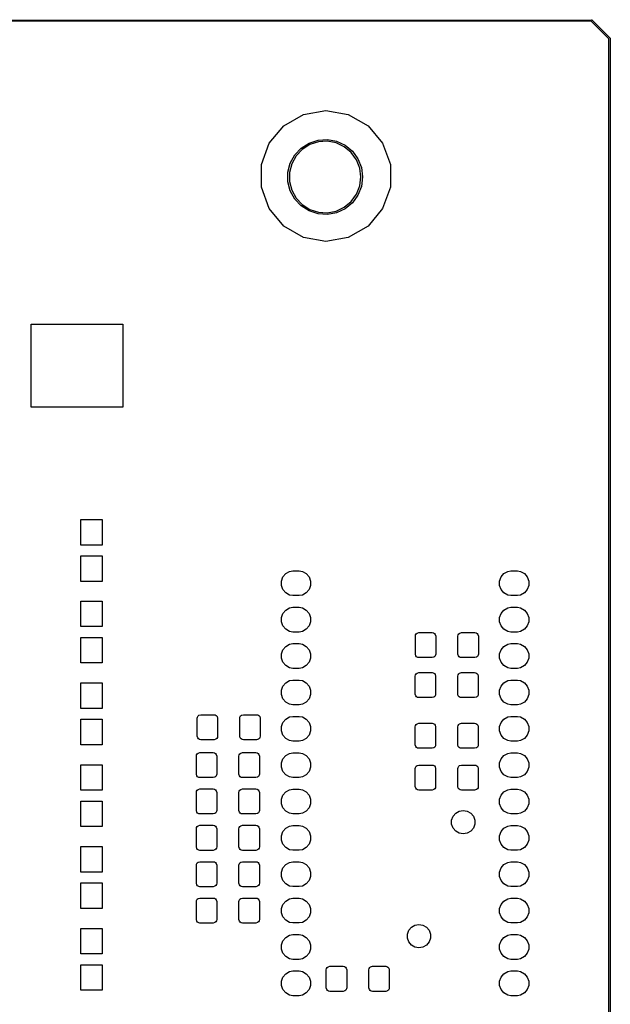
# Model space of a CAD drawing. Extents: x 81 to 161, y -172 to -32.
# Tile 4 of 4: x 120 to 161, y -101 to -32. Entities that reach past the tile are written whole.
import ezdxf

# ---------------------------------------------------------------- set-up
doc = ezdxf.new("R2010")
doc.units = 0
doc.header["$MEASUREMENT"] = 0
doc.layers.add('BLACK', color=7, linetype='CONTINUOUS')

msp = doc.modelspace()

# ---------------------------------------------------------------- linework, layer by layer
at = {"layer": 'BLACK', "linetype": 'CONTINUOUS'}
for p, q in [((82.8062, -31.954), (160.081, -31.8905)), ((160.063, -31.9905), (82.8247, -32.054)), ((161.303, -33.2312), (160.063, -31.9905)), ((160.081, -31.8905), (160.088, -31.8899)), ((160.088, -31.8899), (160.094, -31.8916)), ((160.094, -31.8916), (160.101, -31.8928)), ((160.101, -31.8928), (160.103, -31.8939)), ((160.103, -31.8939), (160.105, -31.8945)), ((160.105, -31.8945), (160.11, -31.8983)), ((160.11, -31.8983), (160.116, -31.9016)), ((160.116, -31.9016), (160.12, -31.9067)), ((160.12, -31.9067), (161.387, -33.1736)), ((161.304, -170.794), (161.303, -33.2312)), ((161.387, -33.1736), (161.392, -33.1779)), ((161.392, -33.1779), (161.396, -33.1836)), ((161.396, -33.1836), (161.4, -33.189)), ((161.4, -33.189), (161.4, -33.1912)), ((161.4, -33.1912), (161.401, -33.1931)), ((161.401, -33.1931), (161.402, -33.1997)), ((161.402, -33.1997), (161.404, -33.2061)), ((161.404, -33.2061), (161.403, -33.2127)), ((161.403, -33.2127), (161.403, -170.813)), ((138.604, -39.2986), (139.979, -38.5052)), ((139.979, -38.5052), (141.541, -38.2296)), ((141.541, -38.2296), (143.104, -38.5052)), ((143.104, -38.5052), (144.479, -39.2986)), ((137.584, -40.5143), (138.604, -39.2986)), ((144.479, -39.2986), (145.499, -40.5143)), ((137.041, -42.0055), (137.584, -40.5143)), ((139.806, -40.8544), (140.361, -40.5021)), ((140.361, -40.5021), (140.987, -40.299)), ((141.009, -40.4168), (140.412, -40.6107)), ((140.987, -40.299), (141.643, -40.2577)), ((141.635, -40.3774), (141.009, -40.4168)), ((142.251, -40.495), (141.635, -40.3774)), ((141.643, -40.2577), (142.288, -40.3809)), ((142.819, -40.7621), (142.251, -40.495)), ((142.288, -40.3809), (142.883, -40.6608)), ((145.499, -40.5143), (146.041, -42.0055)), ((139.356, -41.3336), (139.806, -40.8544)), ((139.883, -40.9468), (139.453, -41.4041)), ((140.412, -40.6107), (139.883, -40.9468)), ((143.302, -41.162), (142.819, -40.7621)), ((142.883, -40.6608), (143.39, -41.0798)), ((143.671, -41.6695), (143.302, -41.162)), ((143.39, -41.0798), (143.776, -41.6117)), ((138.876, -42.5465), (139.04, -41.9097)), ((139.04, -41.9097), (139.356, -41.3336)), ((139.453, -41.4041), (139.151, -41.9539)), ((143.902, -42.2528), (143.671, -41.6695)), ((143.776, -41.6117), (144.018, -42.2229)), ((137.041, -43.5925), (137.041, -42.0055)), ((138.876, -43.2039), (138.876, -42.5465)), ((139.151, -41.9539), (138.995, -42.5615)), ((138.995, -42.5615), (138.995, -43.1888)), ((143.981, -42.8752), (143.902, -42.2528)), ((144.018, -42.2229), (144.101, -42.8752)), ((146.041, -42.0055), (146.041, -43.5925)), ((139.04, -43.8406), (138.876, -43.2039)), ((138.995, -43.1888), (139.151, -43.7965)), ((143.902, -43.4976), (143.981, -42.8752)), ((144.101, -42.8752), (144.018, -43.5274)), ((137.584, -45.0837), (137.041, -43.5925)), ((139.356, -44.4167), (139.04, -43.8406)), ((139.151, -43.7965), (139.453, -44.3462)), ((143.671, -44.0808), (143.902, -43.4976)), ((144.018, -43.5274), (143.776, -44.1386)), ((146.041, -43.5925), (145.499, -45.0837)), ((139.806, -44.896), (139.356, -44.4167)), ((139.453, -44.3462), (139.883, -44.8035)), ((142.819, -44.9882), (143.302, -44.5884)), ((143.39, -44.6705), (142.883, -45.0896)), ((143.302, -44.5884), (143.671, -44.0808)), ((143.776, -44.1386), (143.39, -44.6705)), ((138.604, -46.2994), (137.584, -45.0837)), ((140.361, -45.2482), (139.806, -44.896)), ((139.883, -44.8035), (140.412, -45.1396)), ((140.987, -45.4514), (140.361, -45.2482)), ((140.412, -45.1396), (141.009, -45.3335)), ((141.009, -45.3335), (141.635, -45.3729)), ((141.635, -45.3729), (142.251, -45.2553)), ((142.288, -45.3695), (141.643, -45.4927)), ((142.251, -45.2553), (142.819, -44.9882)), ((142.883, -45.0896), (142.288, -45.3695)), ((145.499, -45.0837), (144.479, -46.2994)), ((141.643, -45.4927), (140.987, -45.4514)), ((139.979, -47.0928), (138.604, -46.2994)), ((144.479, -46.2994), (143.104, -47.0928)), ((141.541, -47.3684), (139.979, -47.0928)), ((143.104, -47.0928), (141.541, -47.3684)), ((120.947, -58.9585), (120.947, -53.1585)), ((120.947, -53.1585), (127.347, -53.1585)), ((127.347, -53.1585), (127.347, -58.9585)), ((127.347, -58.9585), (120.947, -58.9585)), ((124.411, -68.581), (124.411, -66.801)), ((124.411, -66.801), (125.911, -66.801)), ((125.911, -66.801), (125.911, -68.581)), ((125.911, -68.581), (124.411, -68.581)), ((124.411, -71.121), (124.411, -69.341)), ((124.411, -69.341), (125.911, -69.341)), ((125.911, -69.341), (125.911, -71.121)), ((138.43, -71.0947), (138.534, -70.8085)), ((138.534, -70.8085), (138.73, -70.5752)), ((138.73, -70.5752), (138.994, -70.423)), ((138.994, -70.423), (139.218, -70.3834)), ((139.218, -70.3834), (139.674, -70.3834)), ((139.674, -70.3834), (139.898, -70.423)), ((139.898, -70.423), (140.162, -70.5752)), ((140.162, -70.5752), (140.358, -70.8085)), ((140.358, -70.8085), (140.462, -71.0947)), ((153.67, -71.0947), (153.774, -70.8085)), ((153.774, -70.8085), (153.97, -70.5752)), ((153.97, -70.5752), (154.234, -70.423)), ((154.234, -70.423), (154.458, -70.3834)), ((154.458, -70.3834), (154.914, -70.3834)), ((154.914, -70.3834), (155.138, -70.423)), ((155.138, -70.423), (155.402, -70.5752)), ((155.402, -70.5752), (155.598, -70.8085)), ((155.598, -70.8085), (155.702, -71.0947)), ((125.911, -71.121), (124.411, -71.121)), ((138.43, -71.3993), (138.43, -71.0947)), ((138.534, -71.6855), (138.43, -71.3993)), ((140.462, -71.3993), (140.358, -71.6855)), ((140.462, -71.0947), (140.462, -71.3993)), ((153.67, -71.3993), (153.67, -71.0947)), ((153.774, -71.6855), (153.67, -71.3993)), ((155.702, -71.3993), (155.598, -71.6855)), ((155.702, -71.0947), (155.702, -71.3993)), ((138.73, -71.9188), (138.534, -71.6855)), ((138.994, -72.071), (138.73, -71.9188)), ((139.218, -72.1106), (138.994, -72.071)), ((139.674, -72.1106), (139.218, -72.1106)), ((139.898, -72.071), (139.674, -72.1106)), ((140.162, -71.9188), (139.898, -72.071)), ((140.358, -71.6855), (140.162, -71.9188)), ((153.97, -71.9188), (153.774, -71.6855)), ((154.234, -72.071), (153.97, -71.9188)), ((154.458, -72.1106), (154.234, -72.071)), ((154.914, -72.1106), (154.458, -72.1106)), ((155.138, -72.071), (154.914, -72.1106)), ((155.402, -71.9188), (155.138, -72.071)), ((155.598, -71.6855), (155.402, -71.9188)), ((124.411, -74.2716), (124.411, -72.4916)), ((124.411, -72.4916), (125.911, -72.4916)), ((125.911, -72.4916), (125.911, -74.2716)), ((138.43, -73.6347), (138.534, -73.3485)), ((138.534, -73.3485), (138.73, -73.1152)), ((138.73, -73.1152), (138.994, -72.963)), ((138.994, -72.963), (139.218, -72.9234)), ((139.218, -72.9234), (139.674, -72.9234)), ((139.674, -72.9234), (139.898, -72.963)), ((139.898, -72.963), (140.162, -73.1152)), ((140.162, -73.1152), (140.358, -73.3485)), ((140.358, -73.3485), (140.462, -73.6347)), ((153.67, -73.6347), (153.774, -73.3485)), ((153.774, -73.3485), (153.97, -73.1152)), ((153.97, -73.1152), (154.234, -72.963)), ((154.234, -72.963), (154.458, -72.9234)), ((154.458, -72.9234), (154.914, -72.9234)), ((154.914, -72.9234), (155.138, -72.963)), ((155.138, -72.963), (155.402, -73.1152)), ((155.402, -73.1152), (155.598, -73.3485)), ((155.598, -73.3485), (155.702, -73.6347)), ((138.43, -73.9393), (138.43, -73.6347)), ((138.534, -74.2255), (138.43, -73.9393)), ((138.73, -74.4588), (138.534, -74.2255)), ((140.358, -74.2255), (140.162, -74.4588)), ((140.462, -73.9393), (140.358, -74.2255)), ((140.462, -73.6347), (140.462, -73.9393)), ((153.67, -73.9393), (153.67, -73.6347)), ((153.774, -74.2255), (153.67, -73.9393)), ((153.97, -74.4588), (153.774, -74.2255)), ((155.598, -74.2255), (155.402, -74.4588)), ((155.702, -73.9393), (155.598, -74.2255)), ((155.702, -73.6347), (155.702, -73.9393)), ((125.911, -74.2716), (124.411, -74.2716)), ((138.994, -74.611), (138.73, -74.4588)), ((139.218, -74.6506), (138.994, -74.611)), ((139.674, -74.6506), (139.218, -74.6506)), ((139.898, -74.611), (139.674, -74.6506)), ((140.162, -74.4588), (139.898, -74.611)), ((147.787, -74.94), (147.802, -74.8545)), ((147.787, -76.19), (147.787, -74.94)), ((147.802, -74.8545), (147.845, -74.7793)), ((147.845, -74.7793), (147.912, -74.7235)), ((147.912, -74.7235), (148.037, -74.69)), ((148.037, -74.69), (148.962, -74.69)), ((148.962, -74.69), (149.048, -74.7051)), ((149.048, -74.7051), (149.123, -74.7485)), ((149.123, -74.7485), (149.179, -74.815)), ((149.179, -74.815), (149.212, -74.94)), ((149.212, -74.94), (149.212, -76.19)), ((150.762, -74.94), (150.777, -74.8545)), ((150.762, -76.19), (150.762, -74.94)), ((150.777, -74.8545), (150.82, -74.7793)), ((150.82, -74.7793), (150.887, -74.7235)), ((150.887, -74.7235), (151.012, -74.69)), ((151.012, -74.69), (151.937, -74.69)), ((151.937, -74.69), (152.023, -74.7051)), ((152.023, -74.7051), (152.098, -74.7485)), ((152.098, -74.7485), (152.154, -74.815)), ((152.154, -74.815), (152.187, -74.94)), ((152.187, -74.94), (152.187, -76.19)), ((154.234, -74.611), (153.97, -74.4588)), ((154.458, -74.6506), (154.234, -74.611)), ((154.914, -74.6506), (154.458, -74.6506)), ((155.138, -74.611), (154.914, -74.6506)), ((155.402, -74.4588), (155.138, -74.611)), ((124.411, -76.8116), (124.411, -75.0316)), ((124.411, -75.0316), (125.911, -75.0316)), ((125.911, -75.0316), (125.911, -76.8116)), ((138.73, -75.6552), (138.994, -75.503)), ((138.994, -75.503), (139.218, -75.4634)), ((139.218, -75.4634), (139.674, -75.4634)), ((139.674, -75.4634), (139.898, -75.503)), ((139.898, -75.503), (140.162, -75.6552)), ((153.97, -75.6552), (154.234, -75.503)), ((154.234, -75.503), (154.458, -75.4634)), ((154.458, -75.4634), (154.914, -75.4634)), ((154.914, -75.4634), (155.138, -75.503)), ((155.138, -75.503), (155.402, -75.6552)), ((138.43, -76.1747), (138.534, -75.8885)), ((138.43, -76.4793), (138.43, -76.1747)), ((138.534, -75.8885), (138.73, -75.6552)), ((140.162, -75.6552), (140.358, -75.8885)), ((140.358, -75.8885), (140.462, -76.1747)), ((140.462, -76.1747), (140.462, -76.4793)), ((147.82, -76.315), (147.787, -76.19)), ((147.876, -76.3815), (147.82, -76.315)), ((149.197, -76.2755), (149.154, -76.3507)), ((149.212, -76.19), (149.197, -76.2755)), ((150.795, -76.315), (150.762, -76.19)), ((150.851, -76.3815), (150.795, -76.315)), ((152.172, -76.2755), (152.129, -76.3507)), ((152.187, -76.19), (152.172, -76.2755)), ((153.67, -76.1747), (153.774, -75.8885)), ((153.67, -76.4793), (153.67, -76.1747)), ((153.774, -75.8885), (153.97, -75.6552)), ((155.402, -75.6552), (155.598, -75.8885)), ((155.598, -75.8885), (155.702, -76.1747)), ((155.702, -76.1747), (155.702, -76.4793)), ((125.911, -76.8116), (124.411, -76.8116)), ((138.534, -76.7655), (138.43, -76.4793)), ((138.73, -76.9988), (138.534, -76.7655)), ((138.994, -77.151), (138.73, -76.9988)), ((140.162, -76.9988), (139.898, -77.151)), ((140.358, -76.7655), (140.162, -76.9988)), ((140.462, -76.4793), (140.358, -76.7655)), ((147.951, -76.4249), (147.876, -76.3815)), ((148.037, -76.44), (147.951, -76.4249)), ((148.962, -76.44), (148.037, -76.44)), ((149.087, -76.4065), (148.962, -76.44)), ((149.154, -76.3507), (149.087, -76.4065)), ((150.926, -76.4249), (150.851, -76.3815)), ((151.012, -76.44), (150.926, -76.4249)), ((151.937, -76.44), (151.012, -76.44)), ((152.062, -76.4065), (151.937, -76.44)), ((152.129, -76.3507), (152.062, -76.4065)), ((153.774, -76.7655), (153.67, -76.4793)), ((153.97, -76.9988), (153.774, -76.7655)), ((154.234, -77.151), (153.97, -76.9988)), ((155.402, -76.9988), (155.138, -77.151)), ((155.598, -76.7655), (155.402, -76.9988)), ((155.702, -76.4793), (155.598, -76.7655)), ((139.218, -77.1906), (138.994, -77.151)), ((139.674, -77.1906), (139.218, -77.1906)), ((139.898, -77.151), (139.674, -77.1906)), ((147.778, -77.734), (147.794, -77.6485)), ((147.794, -77.6485), (147.837, -77.5733)), ((147.837, -77.5733), (147.903, -77.5175)), ((147.903, -77.5175), (148.028, -77.484)), ((148.028, -77.484), (148.953, -77.484)), ((148.953, -77.484), (149.039, -77.4991)), ((149.039, -77.4991), (149.114, -77.5425)), ((149.114, -77.5425), (149.17, -77.609)), ((149.17, -77.609), (149.203, -77.734)), ((150.753, -77.734), (150.769, -77.6485)), ((150.769, -77.6485), (150.812, -77.5733)), ((150.812, -77.5733), (150.878, -77.5175)), ((150.878, -77.5175), (151.003, -77.484)), ((151.003, -77.484), (151.928, -77.484)), ((151.928, -77.484), (152.014, -77.4991)), ((152.014, -77.4991), (152.089, -77.5425)), ((152.089, -77.5425), (152.145, -77.609)), ((152.145, -77.609), (152.178, -77.734)), ((154.458, -77.1906), (154.234, -77.151)), ((154.914, -77.1906), (154.458, -77.1906)), ((155.138, -77.151), (154.914, -77.1906)), ((124.411, -79.9866), (124.411, -78.2066)), ((124.411, -78.2066), (125.911, -78.2066)), ((125.911, -78.2066), (125.911, -79.9866)), ((138.534, -78.4285), (138.73, -78.1952)), ((138.73, -78.1952), (138.994, -78.043)), ((138.994, -78.043), (139.218, -78.0034)), ((139.218, -78.0034), (139.674, -78.0034)), ((139.674, -78.0034), (139.898, -78.043)), ((139.898, -78.043), (140.162, -78.1952)), ((140.162, -78.1952), (140.358, -78.4285)), ((147.778, -78.984), (147.778, -77.734)), ((149.203, -77.734), (149.203, -78.984)), ((150.753, -78.984), (150.753, -77.734)), ((152.178, -77.734), (152.178, -78.984)), ((153.774, -78.4285), (153.97, -78.1952)), ((153.97, -78.1952), (154.234, -78.043)), ((154.234, -78.043), (154.458, -78.0034)), ((154.458, -78.0034), (154.914, -78.0034)), ((154.914, -78.0034), (155.138, -78.043)), ((155.138, -78.043), (155.402, -78.1952)), ((155.402, -78.1952), (155.598, -78.4285)), ((138.43, -78.7147), (138.534, -78.4285)), ((138.43, -79.0193), (138.43, -78.7147)), ((138.534, -79.3055), (138.43, -79.0193)), ((140.358, -78.4285), (140.462, -78.7147)), ((140.462, -79.0193), (140.358, -79.3055)), ((140.462, -78.7147), (140.462, -79.0193)), ((147.812, -79.109), (147.778, -78.984)), ((149.188, -79.0695), (149.145, -79.1447)), ((149.203, -78.984), (149.188, -79.0695)), ((150.787, -79.109), (150.753, -78.984)), ((152.163, -79.0695), (152.12, -79.1447)), ((152.178, -78.984), (152.163, -79.0695)), ((153.67, -78.7147), (153.774, -78.4285)), ((153.67, -79.0193), (153.67, -78.7147)), ((153.774, -79.3055), (153.67, -79.0193)), ((155.598, -78.4285), (155.702, -78.7147)), ((155.702, -79.0193), (155.598, -79.3055)), ((155.702, -78.7147), (155.702, -79.0193)), ((138.73, -79.5388), (138.534, -79.3055)), ((138.994, -79.691), (138.73, -79.5388)), ((139.218, -79.7306), (138.994, -79.691)), ((139.674, -79.7306), (139.218, -79.7306)), ((139.898, -79.691), (139.674, -79.7306)), ((140.162, -79.5388), (139.898, -79.691)), ((140.358, -79.3055), (140.162, -79.5388)), ((147.868, -79.1755), (147.812, -79.109)), ((147.943, -79.2189), (147.868, -79.1755)), ((148.028, -79.234), (147.943, -79.2189)), ((148.953, -79.234), (148.028, -79.234)), ((149.078, -79.2005), (148.953, -79.234)), ((149.145, -79.1447), (149.078, -79.2005)), ((150.843, -79.1755), (150.787, -79.109)), ((150.918, -79.2189), (150.843, -79.1755)), ((151.003, -79.234), (150.918, -79.2189)), ((151.928, -79.234), (151.003, -79.234)), ((152.053, -79.2005), (151.928, -79.234)), ((152.12, -79.1447), (152.053, -79.2005)), ((153.97, -79.5388), (153.774, -79.3055)), ((154.234, -79.691), (153.97, -79.5388)), ((154.458, -79.7306), (154.234, -79.691)), ((154.914, -79.7306), (154.458, -79.7306)), ((155.138, -79.691), (154.914, -79.7306)), ((155.402, -79.5388), (155.138, -79.691)), ((155.598, -79.3055), (155.402, -79.5388)), ((125.911, -79.9866), (124.411, -79.9866)), ((132.672, -80.4599), (132.797, -80.4264)), ((132.797, -80.4264), (133.722, -80.4264)), ((133.722, -80.4264), (133.808, -80.4415)), ((133.808, -80.4415), (133.883, -80.4849)), ((135.647, -80.4599), (135.772, -80.4264)), ((135.772, -80.4264), (136.697, -80.4264)), ((136.697, -80.4264), (136.783, -80.4415)), ((136.783, -80.4415), (136.858, -80.4849)), ((124.411, -82.5266), (124.411, -80.7466)), ((124.411, -80.7466), (125.911, -80.7466)), ((125.911, -80.7466), (125.911, -82.5266)), ((132.547, -80.6764), (132.562, -80.5909)), ((132.547, -81.9264), (132.547, -80.6764)), ((132.562, -80.5909), (132.605, -80.5157)), ((132.605, -80.5157), (132.672, -80.4599)), ((133.883, -80.4849), (133.939, -80.5514)), ((133.939, -80.5514), (133.972, -80.6764)), ((133.972, -80.6764), (133.972, -81.9264)), ((135.522, -80.6764), (135.537, -80.5909)), ((135.522, -81.9264), (135.522, -80.6764)), ((135.537, -80.5909), (135.58, -80.5157)), ((135.58, -80.5157), (135.647, -80.4599)), ((136.858, -80.4849), (136.914, -80.5514)), ((136.914, -80.5514), (136.947, -80.6764)), ((136.947, -80.6764), (136.947, -81.9264)), ((138.43, -81.2547), (138.534, -80.9685)), ((138.534, -80.9685), (138.73, -80.7352)), ((138.73, -80.7352), (138.994, -80.583)), ((138.994, -80.583), (139.218, -80.5434)), ((139.218, -80.5434), (139.674, -80.5434)), ((139.674, -80.5434), (139.898, -80.583)), ((139.898, -80.583), (140.162, -80.7352)), ((140.162, -80.7352), (140.358, -80.9685)), ((140.358, -80.9685), (140.462, -81.2547)), ((147.794, -81.1847), (147.837, -81.1095)), ((147.837, -81.1095), (147.903, -81.0537)), ((147.903, -81.0537), (148.028, -81.0202)), ((148.028, -81.0202), (148.953, -81.0202)), ((148.953, -81.0202), (149.039, -81.0353)), ((149.039, -81.0353), (149.114, -81.0787)), ((149.114, -81.0787), (149.17, -81.1452)), ((150.769, -81.1847), (150.812, -81.1095)), ((150.812, -81.1095), (150.878, -81.0537)), ((150.878, -81.0537), (151.003, -81.0202)), ((151.003, -81.0202), (151.928, -81.0202)), ((151.928, -81.0202), (152.014, -81.0353)), ((152.014, -81.0353), (152.089, -81.0787)), ((152.089, -81.0787), (152.145, -81.1452)), ((153.67, -81.2547), (153.774, -80.9685)), ((153.774, -80.9685), (153.97, -80.7352)), ((153.97, -80.7352), (154.234, -80.583)), ((154.234, -80.583), (154.458, -80.5434)), ((154.458, -80.5434), (154.914, -80.5434)), ((154.914, -80.5434), (155.138, -80.583)), ((155.138, -80.583), (155.402, -80.7352)), ((155.402, -80.7352), (155.598, -80.9685)), ((155.598, -80.9685), (155.702, -81.2547)), ((138.43, -81.5593), (138.43, -81.2547)), ((138.534, -81.8455), (138.43, -81.5593)), ((140.462, -81.5593), (140.358, -81.8455)), ((140.462, -81.2547), (140.462, -81.5593)), ((147.778, -81.2702), (147.794, -81.1847)), ((147.778, -82.5202), (147.778, -81.2702)), ((149.17, -81.1452), (149.203, -81.2702)), ((149.203, -81.2702), (149.203, -82.5202)), ((150.753, -81.2702), (150.769, -81.1847)), ((150.753, -82.5202), (150.753, -81.2702)), ((152.145, -81.1452), (152.178, -81.2702)), ((152.178, -81.2702), (152.178, -82.5202)), ((153.67, -81.5593), (153.67, -81.2547)), ((153.774, -81.8455), (153.67, -81.5593)), ((155.702, -81.5593), (155.598, -81.8455)), ((155.702, -81.2547), (155.702, -81.5593)), ((132.58, -82.0514), (132.547, -81.9264)), ((132.636, -82.1179), (132.58, -82.0514)), ((132.711, -82.1613), (132.636, -82.1179)), ((132.797, -82.1764), (132.711, -82.1613)), ((133.722, -82.1764), (132.797, -82.1764)), ((133.847, -82.1429), (133.722, -82.1764)), ((133.914, -82.0871), (133.847, -82.1429)), ((133.957, -82.0119), (133.914, -82.0871)), ((133.972, -81.9264), (133.957, -82.0119)), ((135.555, -82.0514), (135.522, -81.9264)), ((135.611, -82.1179), (135.555, -82.0514)), ((135.686, -82.1613), (135.611, -82.1179)), ((135.772, -82.1764), (135.686, -82.1613)), ((136.697, -82.1764), (135.772, -82.1764)), ((136.822, -82.1429), (136.697, -82.1764)), ((136.889, -82.0871), (136.822, -82.1429)), ((136.932, -82.0119), (136.889, -82.0871)), ((136.947, -81.9264), (136.932, -82.0119)), ((138.73, -82.0788), (138.534, -81.8455)), ((138.994, -82.231), (138.73, -82.0788)), ((139.218, -82.2706), (138.994, -82.231)), ((139.674, -82.2706), (139.218, -82.2706)), ((139.898, -82.231), (139.674, -82.2706)), ((140.162, -82.0788), (139.898, -82.231)), ((140.358, -81.8455), (140.162, -82.0788)), ((153.97, -82.0788), (153.774, -81.8455)), ((154.234, -82.231), (153.97, -82.0788)), ((154.458, -82.2706), (154.234, -82.231)), ((154.914, -82.2706), (154.458, -82.2706)), ((155.138, -82.231), (154.914, -82.2706)), ((155.402, -82.0788), (155.138, -82.231)), ((155.598, -81.8455), (155.402, -82.0788)), ((125.911, -82.5266), (124.411, -82.5266)), ((132.504, -83.2335), (132.548, -83.1583)), ((132.548, -83.1583), (132.614, -83.1025)), ((132.614, -83.1025), (132.739, -83.069)), ((132.739, -83.069), (133.664, -83.069)), ((133.664, -83.069), (133.75, -83.0841)), ((133.75, -83.0841), (133.825, -83.1275)), ((133.825, -83.1275), (133.881, -83.194)), ((133.881, -83.194), (133.914, -83.319)), ((135.479, -83.2335), (135.523, -83.1583)), ((135.523, -83.1583), (135.589, -83.1025)), ((135.589, -83.1025), (135.714, -83.069)), ((135.714, -83.069), (136.639, -83.069)), ((136.639, -83.069), (136.725, -83.0841)), ((136.725, -83.0841), (136.8, -83.1275)), ((136.8, -83.1275), (136.856, -83.194)), ((136.856, -83.194), (136.889, -83.319)), ((138.73, -83.2752), (138.994, -83.123)), ((138.994, -83.123), (139.218, -83.0834)), ((139.218, -83.0834), (139.674, -83.0834)), ((139.674, -83.0834), (139.898, -83.123)), ((139.898, -83.123), (140.162, -83.2752)), ((147.812, -82.6452), (147.778, -82.5202)), ((147.868, -82.7117), (147.812, -82.6452)), ((147.943, -82.7551), (147.868, -82.7117)), ((148.028, -82.7702), (147.943, -82.7551)), ((148.953, -82.7702), (148.028, -82.7702)), ((149.078, -82.7367), (148.953, -82.7702)), ((149.145, -82.6809), (149.078, -82.7367)), ((149.188, -82.6057), (149.145, -82.6809)), ((149.203, -82.5202), (149.188, -82.6057)), ((150.787, -82.6452), (150.753, -82.5202)), ((150.843, -82.7117), (150.787, -82.6452)), ((150.918, -82.7551), (150.843, -82.7117)), ((151.003, -82.7702), (150.918, -82.7551)), ((151.928, -82.7702), (151.003, -82.7702)), ((152.053, -82.7367), (151.928, -82.7702)), ((152.12, -82.6809), (152.053, -82.7367)), ((152.163, -82.6057), (152.12, -82.6809)), ((152.178, -82.5202), (152.163, -82.6057)), ((153.97, -83.2752), (154.234, -83.123)), ((154.234, -83.123), (154.458, -83.0834)), ((154.458, -83.0834), (154.914, -83.0834)), ((154.914, -83.0834), (155.138, -83.123)), ((155.138, -83.123), (155.402, -83.2752)), ((132.489, -83.319), (132.504, -83.2335)), ((132.489, -84.569), (132.489, -83.319)), ((133.914, -83.319), (133.914, -84.569)), ((135.464, -83.319), (135.479, -83.2335)), ((135.464, -84.569), (135.464, -83.319)), ((136.889, -83.319), (136.889, -84.569)), ((138.43, -83.7947), (138.534, -83.5085)), ((138.43, -84.0993), (138.43, -83.7947)), ((138.534, -83.5085), (138.73, -83.2752)), ((140.162, -83.2752), (140.358, -83.5085)), ((140.358, -83.5085), (140.462, -83.7947)), ((140.462, -83.7947), (140.462, -84.0993)), ((153.67, -83.7947), (153.774, -83.5085)), ((153.67, -84.0993), (153.67, -83.7947)), ((153.774, -83.5085), (153.97, -83.2752)), ((155.402, -83.2752), (155.598, -83.5085)), ((155.598, -83.5085), (155.702, -83.7947)), ((155.702, -83.7947), (155.702, -84.0993)), ((124.411, -85.7016), (124.411, -83.9216)), ((124.411, -83.9216), (125.911, -83.9216)), ((125.911, -83.9216), (125.911, -85.7016)), ((132.523, -84.694), (132.489, -84.569)), ((133.914, -84.569), (133.899, -84.6545)), ((135.498, -84.694), (135.464, -84.569)), ((136.889, -84.569), (136.874, -84.6545)), ((138.534, -84.3855), (138.43, -84.0993)), ((138.73, -84.6188), (138.534, -84.3855)), ((140.358, -84.3855), (140.162, -84.6188)), ((140.462, -84.0993), (140.358, -84.3855)), ((147.778, -84.1912), (147.794, -84.1057)), ((147.778, -85.4412), (147.778, -84.1912)), ((147.794, -84.1057), (147.837, -84.0305)), ((147.837, -84.0305), (147.903, -83.9747)), ((147.903, -83.9747), (148.028, -83.9412)), ((148.028, -83.9412), (148.953, -83.9412)), ((148.953, -83.9412), (149.039, -83.9563)), ((149.039, -83.9563), (149.114, -83.9997)), ((149.114, -83.9997), (149.17, -84.0662)), ((149.17, -84.0662), (149.203, -84.1912)), ((149.203, -84.1912), (149.203, -85.4412)), ((150.753, -84.1912), (150.769, -84.1057)), ((150.753, -85.4412), (150.753, -84.1912)), ((150.769, -84.1057), (150.812, -84.0305)), ((150.812, -84.0305), (150.878, -83.9747)), ((150.878, -83.9747), (151.003, -83.9412)), ((151.003, -83.9412), (151.928, -83.9412)), ((151.928, -83.9412), (152.014, -83.9563)), ((152.014, -83.9563), (152.089, -83.9997)), ((152.089, -83.9997), (152.145, -84.0662)), ((152.145, -84.0662), (152.178, -84.1912)), ((152.178, -84.1912), (152.178, -85.4412)), ((153.774, -84.3855), (153.67, -84.0993)), ((153.97, -84.6188), (153.774, -84.3855)), ((155.598, -84.3855), (155.402, -84.6188)), ((155.702, -84.0993), (155.598, -84.3855)), ((132.579, -84.7605), (132.523, -84.694)), ((132.654, -84.8039), (132.579, -84.7605)), ((132.739, -84.819), (132.654, -84.8039)), ((133.664, -84.819), (132.739, -84.819)), ((133.789, -84.7855), (133.664, -84.819)), ((133.856, -84.7297), (133.789, -84.7855)), ((133.899, -84.6545), (133.856, -84.7297)), ((135.554, -84.7605), (135.498, -84.694)), ((135.629, -84.8039), (135.554, -84.7605)), ((135.714, -84.819), (135.629, -84.8039)), ((136.639, -84.819), (135.714, -84.819)), ((136.764, -84.7855), (136.639, -84.819)), ((136.831, -84.7297), (136.764, -84.7855)), ((136.874, -84.6545), (136.831, -84.7297)), ((138.994, -84.771), (138.73, -84.6188)), ((139.218, -84.8106), (138.994, -84.771)), ((139.674, -84.8106), (139.218, -84.8106)), ((139.898, -84.771), (139.674, -84.8106)), ((140.162, -84.6188), (139.898, -84.771)), ((154.234, -84.771), (153.97, -84.6188)), ((154.458, -84.8106), (154.234, -84.771)), ((154.914, -84.8106), (154.458, -84.8106)), ((155.138, -84.771), (154.914, -84.8106)), ((155.402, -84.6188), (155.138, -84.771)), ((125.911, -85.7016), (124.411, -85.7016)), ((132.489, -85.859), (132.504, -85.7735)), ((132.489, -87.109), (132.489, -85.859)), ((132.504, -85.7735), (132.548, -85.6983)), ((132.548, -85.6983), (132.614, -85.6425)), ((132.614, -85.6425), (132.739, -85.609)), ((132.739, -85.609), (133.664, -85.609)), ((133.664, -85.609), (133.75, -85.6241)), ((133.75, -85.6241), (133.825, -85.6675)), ((133.825, -85.6675), (133.881, -85.734)), ((133.881, -85.734), (133.914, -85.859)), ((133.914, -85.859), (133.914, -87.109)), ((135.464, -85.859), (135.479, -85.7735)), ((135.464, -87.109), (135.464, -85.859)), ((135.479, -85.7735), (135.523, -85.6983)), ((135.523, -85.6983), (135.589, -85.6425)), ((135.589, -85.6425), (135.714, -85.609)), ((135.714, -85.609), (136.639, -85.609)), ((136.639, -85.609), (136.725, -85.6241)), ((136.725, -85.6241), (136.8, -85.6675)), ((136.8, -85.6675), (136.856, -85.734)), ((136.856, -85.734), (136.889, -85.859)), ((136.889, -85.859), (136.889, -87.109)), ((138.534, -86.0485), (138.73, -85.8152)), ((138.73, -85.8152), (138.994, -85.663)), ((138.994, -85.663), (139.218, -85.6234)), ((139.218, -85.6234), (139.674, -85.6234)), ((139.674, -85.6234), (139.898, -85.663)), ((139.898, -85.663), (140.162, -85.8152)), ((140.162, -85.8152), (140.358, -86.0485)), ((147.812, -85.5662), (147.778, -85.4412)), ((147.868, -85.6327), (147.812, -85.5662)), ((147.943, -85.6761), (147.868, -85.6327)), ((148.028, -85.6912), (147.943, -85.6761)), ((148.953, -85.6912), (148.028, -85.6912)), ((149.078, -85.6577), (148.953, -85.6912)), ((149.145, -85.6019), (149.078, -85.6577)), ((149.188, -85.5267), (149.145, -85.6019)), ((149.203, -85.4412), (149.188, -85.5267)), ((150.787, -85.5662), (150.753, -85.4412)), ((150.843, -85.6327), (150.787, -85.5662)), ((150.918, -85.6761), (150.843, -85.6327)), ((151.003, -85.6912), (150.918, -85.6761)), ((151.928, -85.6912), (151.003, -85.6912)), ((152.053, -85.6577), (151.928, -85.6912)), ((152.12, -85.6019), (152.053, -85.6577)), ((152.163, -85.5267), (152.12, -85.6019)), ((152.178, -85.4412), (152.163, -85.5267)), ((153.774, -86.0485), (153.97, -85.8152)), ((153.97, -85.8152), (154.234, -85.663)), ((154.234, -85.663), (154.458, -85.6234)), ((154.458, -85.6234), (154.914, -85.6234)), ((154.914, -85.6234), (155.138, -85.663)), ((155.138, -85.663), (155.402, -85.8152)), ((155.402, -85.8152), (155.598, -86.0485)), ((124.411, -88.2416), (124.411, -86.4616)), ((124.411, -86.4616), (125.911, -86.4616)), ((125.911, -86.4616), (125.911, -88.2416)), ((138.43, -86.3347), (138.534, -86.0485)), ((138.43, -86.6393), (138.43, -86.3347)), ((140.358, -86.0485), (140.462, -86.3347)), ((140.462, -86.3347), (140.462, -86.6393)), ((153.67, -86.3347), (153.774, -86.0485)), ((153.67, -86.6393), (153.67, -86.3347)), ((155.598, -86.0485), (155.702, -86.3347)), ((155.702, -86.3347), (155.702, -86.6393)), ((132.523, -87.234), (132.489, -87.109)), ((132.579, -87.3005), (132.523, -87.234)), ((132.654, -87.3439), (132.579, -87.3005)), ((133.856, -87.2697), (133.789, -87.3255)), ((133.899, -87.1945), (133.856, -87.2697)), ((133.914, -87.109), (133.899, -87.1945)), ((135.498, -87.234), (135.464, -87.109)), ((135.554, -87.3005), (135.498, -87.234)), ((135.629, -87.3439), (135.554, -87.3005)), ((136.831, -87.2697), (136.764, -87.3255)), ((136.874, -87.1945), (136.831, -87.2697)), ((136.889, -87.109), (136.874, -87.1945)), ((138.534, -86.9255), (138.43, -86.6393)), ((138.73, -87.1588), (138.534, -86.9255)), ((138.994, -87.311), (138.73, -87.1588)), ((139.218, -87.3506), (138.994, -87.311)), ((139.898, -87.311), (139.674, -87.3506)), ((140.162, -87.1588), (139.898, -87.311)), ((140.358, -86.9255), (140.162, -87.1588)), ((140.462, -86.6393), (140.358, -86.9255)), ((150.42, -87.52), (150.603, -87.3018)), ((150.603, -87.3018), (150.85, -87.1595)), ((150.85, -87.1595), (151.13, -87.11)), ((151.13, -87.11), (151.41, -87.1595)), ((151.41, -87.1595), (151.657, -87.3018)), ((151.657, -87.3018), (151.84, -87.52)), ((153.774, -86.9255), (153.67, -86.6393)), ((153.97, -87.1588), (153.774, -86.9255)), ((154.234, -87.311), (153.97, -87.1588)), ((154.458, -87.3506), (154.234, -87.311)), ((155.138, -87.311), (154.914, -87.3506)), ((155.402, -87.1588), (155.138, -87.311)), ((155.598, -86.9255), (155.402, -87.1588)), ((155.702, -86.6393), (155.598, -86.9255)), ((132.739, -87.359), (132.654, -87.3439)), ((133.664, -87.359), (132.739, -87.359)), ((133.789, -87.3255), (133.664, -87.359)), ((135.714, -87.359), (135.629, -87.3439)), ((136.639, -87.359), (135.714, -87.359)), ((136.764, -87.3255), (136.639, -87.359)), ((139.674, -87.3506), (139.218, -87.3506)), ((150.322, -87.7876), (150.42, -87.52)), ((150.322, -88.0724), (150.322, -87.7876)), ((151.84, -87.52), (151.938, -87.7876)), ((151.938, -87.7876), (151.938, -88.0724)), ((154.914, -87.3506), (154.458, -87.3506)), ((125.911, -88.2416), (124.411, -88.2416)), ((132.489, -88.399), (132.504, -88.3135)), ((132.489, -89.649), (132.489, -88.399)), ((132.504, -88.3135), (132.548, -88.2383)), ((132.548, -88.2383), (132.614, -88.1825)), ((132.614, -88.1825), (132.739, -88.149)), ((132.739, -88.149), (133.664, -88.149)), ((133.664, -88.149), (133.75, -88.1641)), ((133.75, -88.1641), (133.825, -88.2075)), ((133.825, -88.2075), (133.881, -88.274)), ((133.881, -88.274), (133.914, -88.399)), ((133.914, -88.399), (133.914, -89.649)), ((135.464, -88.399), (135.479, -88.3135)), ((135.464, -89.649), (135.464, -88.399)), ((135.479, -88.3135), (135.523, -88.2383)), ((135.523, -88.2383), (135.589, -88.1825)), ((135.589, -88.1825), (135.714, -88.149)), ((135.714, -88.149), (136.639, -88.149)), ((136.639, -88.149), (136.725, -88.1641)), ((136.725, -88.1641), (136.8, -88.2075)), ((136.8, -88.2075), (136.856, -88.274)), ((136.856, -88.274), (136.889, -88.399)), ((136.889, -88.399), (136.889, -89.649)), ((138.43, -88.8747), (138.534, -88.5885)), ((138.534, -88.5885), (138.73, -88.3552)), ((138.73, -88.3552), (138.994, -88.203)), ((138.994, -88.203), (139.218, -88.1634)), ((139.218, -88.1634), (139.674, -88.1634)), ((139.674, -88.1634), (139.898, -88.203)), ((139.898, -88.203), (140.162, -88.3552)), ((140.162, -88.3552), (140.358, -88.5885)), ((140.358, -88.5885), (140.462, -88.8747)), ((150.42, -88.34), (150.322, -88.0724)), ((150.603, -88.5582), (150.42, -88.34)), ((150.85, -88.7005), (150.603, -88.5582)), ((151.657, -88.5582), (151.41, -88.7005)), ((151.84, -88.34), (151.657, -88.5582)), ((151.938, -88.0724), (151.84, -88.34)), ((153.67, -88.8747), (153.774, -88.5885)), ((153.774, -88.5885), (153.97, -88.3552)), ((153.97, -88.3552), (154.234, -88.203)), ((154.234, -88.203), (154.458, -88.1634)), ((154.458, -88.1634), (154.914, -88.1634)), ((154.914, -88.1634), (155.138, -88.203)), ((155.138, -88.203), (155.402, -88.3552)), ((155.402, -88.3552), (155.598, -88.5885)), ((155.598, -88.5885), (155.702, -88.8747)), ((138.43, -89.1793), (138.43, -88.8747)), ((138.534, -89.4655), (138.43, -89.1793)), ((140.462, -89.1793), (140.358, -89.4655)), ((140.462, -88.8747), (140.462, -89.1793)), ((151.13, -88.75), (150.85, -88.7005)), ((151.41, -88.7005), (151.13, -88.75)), ((153.67, -89.1793), (153.67, -88.8747)), ((153.774, -89.4655), (153.67, -89.1793)), ((155.702, -89.1793), (155.598, -89.4655)), ((155.702, -88.8747), (155.702, -89.1793)), ((124.411, -91.4166), (124.411, -89.6366)), ((124.411, -89.6366), (125.911, -89.6366)), ((125.911, -89.6366), (125.911, -91.4166)), ((132.523, -89.774), (132.489, -89.649)), ((132.579, -89.8405), (132.523, -89.774)), ((132.654, -89.8839), (132.579, -89.8405)), ((132.739, -89.899), (132.654, -89.8839)), ((133.664, -89.899), (132.739, -89.899)), ((133.789, -89.8655), (133.664, -89.899)), ((133.856, -89.8097), (133.789, -89.8655)), ((133.899, -89.7345), (133.856, -89.8097)), ((133.914, -89.649), (133.899, -89.7345)), ((135.498, -89.774), (135.464, -89.649)), ((135.554, -89.8405), (135.498, -89.774)), ((135.629, -89.8839), (135.554, -89.8405)), ((135.714, -89.899), (135.629, -89.8839)), ((136.639, -89.899), (135.714, -89.899)), ((136.764, -89.8655), (136.639, -89.899)), ((136.831, -89.8097), (136.764, -89.8655)), ((136.874, -89.7345), (136.831, -89.8097)), ((136.889, -89.649), (136.874, -89.7345)), ((138.73, -89.6988), (138.534, -89.4655)), ((138.994, -89.851), (138.73, -89.6988)), ((139.218, -89.8906), (138.994, -89.851)), ((139.674, -89.8906), (139.218, -89.8906)), ((139.898, -89.851), (139.674, -89.8906)), ((140.162, -89.6988), (139.898, -89.851)), ((140.358, -89.4655), (140.162, -89.6988)), ((153.97, -89.6988), (153.774, -89.4655)), ((154.234, -89.851), (153.97, -89.6988)), ((154.458, -89.8906), (154.234, -89.851)), ((154.914, -89.8906), (154.458, -89.8906)), ((155.138, -89.851), (154.914, -89.8906)), ((155.402, -89.6988), (155.138, -89.851)), ((155.598, -89.4655), (155.402, -89.6988)), ((132.548, -90.7783), (132.614, -90.7225)), ((132.614, -90.7225), (132.739, -90.689)), ((132.739, -90.689), (133.664, -90.689)), ((133.664, -90.689), (133.75, -90.7041)), ((133.75, -90.7041), (133.825, -90.7475)), ((133.825, -90.7475), (133.881, -90.814)), ((135.523, -90.7783), (135.589, -90.7225)), ((135.589, -90.7225), (135.714, -90.689)), ((135.714, -90.689), (136.639, -90.689)), ((136.639, -90.689), (136.725, -90.7041)), ((136.725, -90.7041), (136.8, -90.7475)), ((136.8, -90.7475), (136.856, -90.814)), ((138.73, -90.8952), (138.994, -90.743)), ((138.994, -90.743), (139.218, -90.7034)), ((139.218, -90.7034), (139.674, -90.7034)), ((139.674, -90.7034), (139.898, -90.743)), ((139.898, -90.743), (140.162, -90.8952)), ((153.97, -90.8952), (154.234, -90.743)), ((154.234, -90.743), (154.458, -90.7034)), ((154.458, -90.7034), (154.914, -90.7034)), ((154.914, -90.7034), (155.138, -90.743)), ((155.138, -90.743), (155.402, -90.8952)), ((125.911, -91.4166), (124.411, -91.4166)), ((132.489, -90.939), (132.504, -90.8535)), ((132.489, -92.189), (132.489, -90.939)), ((132.504, -90.8535), (132.548, -90.7783)), ((133.881, -90.814), (133.914, -90.939)), ((133.914, -90.939), (133.914, -92.189)), ((135.464, -90.939), (135.479, -90.8535)), ((135.464, -92.189), (135.464, -90.939)), ((135.479, -90.8535), (135.523, -90.7783)), ((136.856, -90.814), (136.889, -90.939)), ((136.889, -90.939), (136.889, -92.189)), ((138.43, -91.4147), (138.534, -91.1285)), ((138.43, -91.7193), (138.43, -91.4147)), ((138.534, -91.1285), (138.73, -90.8952)), ((140.162, -90.8952), (140.358, -91.1285)), ((140.358, -91.1285), (140.462, -91.4147)), ((140.462, -91.4147), (140.462, -91.7193)), ((153.67, -91.4147), (153.774, -91.1285)), ((153.67, -91.7193), (153.67, -91.4147)), ((153.774, -91.1285), (153.97, -90.8952)), ((155.402, -90.8952), (155.598, -91.1285)), ((155.598, -91.1285), (155.702, -91.4147)), ((155.702, -91.4147), (155.702, -91.7193)), ((138.534, -92.0055), (138.43, -91.7193)), ((138.73, -92.2388), (138.534, -92.0055)), ((140.358, -92.0055), (140.162, -92.2388)), ((140.462, -91.7193), (140.358, -92.0055)), ((153.774, -92.0055), (153.67, -91.7193)), ((153.97, -92.2388), (153.774, -92.0055)), ((155.598, -92.0055), (155.402, -92.2388)), ((155.702, -91.7193), (155.598, -92.0055)), ((124.411, -93.9566), (124.411, -92.1766)), ((124.411, -92.1766), (125.911, -92.1766)), ((125.911, -92.1766), (125.911, -93.9566)), ((132.523, -92.314), (132.489, -92.189)), ((132.579, -92.3805), (132.523, -92.314)), ((132.654, -92.4239), (132.579, -92.3805)), ((132.739, -92.439), (132.654, -92.4239)), ((133.664, -92.439), (132.739, -92.439)), ((133.789, -92.4055), (133.664, -92.439)), ((133.856, -92.3497), (133.789, -92.4055)), ((133.899, -92.2745), (133.856, -92.3497)), ((133.914, -92.189), (133.899, -92.2745)), ((135.498, -92.314), (135.464, -92.189)), ((135.554, -92.3805), (135.498, -92.314)), ((135.629, -92.4239), (135.554, -92.3805)), ((135.714, -92.439), (135.629, -92.4239)), ((136.639, -92.439), (135.714, -92.439)), ((136.764, -92.4055), (136.639, -92.439)), ((136.831, -92.3497), (136.764, -92.4055)), ((136.874, -92.2745), (136.831, -92.3497)), ((136.889, -92.189), (136.874, -92.2745)), ((138.994, -92.391), (138.73, -92.2388)), ((139.218, -92.4306), (138.994, -92.391)), ((139.674, -92.4306), (139.218, -92.4306)), ((139.898, -92.391), (139.674, -92.4306)), ((140.162, -92.2388), (139.898, -92.391)), ((154.234, -92.391), (153.97, -92.2388)), ((154.458, -92.4306), (154.234, -92.391)), ((154.914, -92.4306), (154.458, -92.4306)), ((155.138, -92.391), (154.914, -92.4306)), ((155.402, -92.2388), (155.138, -92.391)), ((132.489, -93.479), (132.504, -93.3935)), ((132.489, -94.729), (132.489, -93.479)), ((132.504, -93.3935), (132.548, -93.3183)), ((132.548, -93.3183), (132.614, -93.2625)), ((132.614, -93.2625), (132.739, -93.229)), ((132.739, -93.229), (133.664, -93.229)), ((133.664, -93.229), (133.75, -93.2441)), ((133.75, -93.2441), (133.825, -93.2875)), ((133.825, -93.2875), (133.881, -93.354)), ((133.881, -93.354), (133.914, -93.479)), ((133.914, -93.479), (133.914, -94.729)), ((135.464, -93.479), (135.479, -93.3935)), ((135.464, -94.729), (135.464, -93.479)), ((135.479, -93.3935), (135.523, -93.3183)), ((135.523, -93.3183), (135.589, -93.2625)), ((135.589, -93.2625), (135.714, -93.229)), ((135.714, -93.229), (136.639, -93.229)), ((136.639, -93.229), (136.725, -93.2441)), ((136.725, -93.2441), (136.8, -93.2875)), ((136.8, -93.2875), (136.856, -93.354)), ((136.856, -93.354), (136.889, -93.479)), ((136.889, -93.479), (136.889, -94.729)), ((138.534, -93.6685), (138.73, -93.4352)), ((138.73, -93.4352), (138.994, -93.283)), ((138.994, -93.283), (139.218, -93.2434)), ((139.218, -93.2434), (139.674, -93.2434)), ((139.674, -93.2434), (139.898, -93.283)), ((139.898, -93.283), (140.162, -93.4352)), ((140.162, -93.4352), (140.358, -93.6685)), ((153.774, -93.6685), (153.97, -93.4352)), ((153.97, -93.4352), (154.234, -93.283)), ((154.234, -93.283), (154.458, -93.2434)), ((154.458, -93.2434), (154.914, -93.2434)), ((154.914, -93.2434), (155.138, -93.283)), ((155.138, -93.283), (155.402, -93.4352)), ((155.402, -93.4352), (155.598, -93.6685)), ((125.911, -93.9566), (124.411, -93.9566)), ((138.43, -93.9547), (138.534, -93.6685)), ((138.43, -94.2593), (138.43, -93.9547)), ((140.358, -93.6685), (140.462, -93.9547)), ((140.462, -93.9547), (140.462, -94.2593)), ((153.67, -93.9547), (153.774, -93.6685)), ((153.67, -94.2593), (153.67, -93.9547)), ((155.598, -93.6685), (155.702, -93.9547)), ((155.702, -93.9547), (155.702, -94.2593)), ((132.523, -94.854), (132.489, -94.729)), ((132.579, -94.9205), (132.523, -94.854)), ((133.899, -94.8145), (133.856, -94.8897)), ((133.914, -94.729), (133.899, -94.8145)), ((135.498, -94.854), (135.464, -94.729)), ((135.554, -94.9205), (135.498, -94.854)), ((136.874, -94.8145), (136.831, -94.8897)), ((136.889, -94.729), (136.874, -94.8145)), ((138.534, -94.5455), (138.43, -94.2593)), ((138.73, -94.7788), (138.534, -94.5455)), ((138.994, -94.931), (138.73, -94.7788)), ((140.162, -94.7788), (139.898, -94.931)), ((140.358, -94.5455), (140.162, -94.7788)), ((140.462, -94.2593), (140.358, -94.5455)), ((153.774, -94.5455), (153.67, -94.2593)), ((153.97, -94.7788), (153.774, -94.5455)), ((154.234, -94.931), (153.97, -94.7788)), ((155.402, -94.7788), (155.138, -94.931)), ((155.598, -94.5455), (155.402, -94.7788)), ((155.702, -94.2593), (155.598, -94.5455)), ((124.411, -97.1316), (124.411, -95.3516)), ((124.411, -95.3516), (125.911, -95.3516)), ((125.911, -95.3516), (125.911, -97.1316)), ((132.654, -94.9639), (132.579, -94.9205)), ((132.739, -94.979), (132.654, -94.9639)), ((133.664, -94.979), (132.739, -94.979)), ((133.789, -94.9455), (133.664, -94.979)), ((133.856, -94.8897), (133.789, -94.9455)), ((135.629, -94.9639), (135.554, -94.9205)), ((135.714, -94.979), (135.629, -94.9639)), ((136.639, -94.979), (135.714, -94.979)), ((136.764, -94.9455), (136.639, -94.979)), ((136.831, -94.8897), (136.764, -94.9455)), ((139.218, -94.9706), (138.994, -94.931)), ((139.674, -94.9706), (139.218, -94.9706)), ((139.898, -94.931), (139.674, -94.9706)), ((147.228, -95.7426), (147.326, -95.475)), ((147.326, -95.475), (147.509, -95.2568)), ((147.509, -95.2568), (147.756, -95.1145)), ((147.756, -95.1145), (148.036, -95.065)), ((148.036, -95.065), (148.316, -95.1145)), ((148.316, -95.1145), (148.563, -95.2568)), ((148.563, -95.2568), (148.746, -95.475)), ((148.746, -95.475), (148.844, -95.7426)), ((154.458, -94.9706), (154.234, -94.931)), ((154.914, -94.9706), (154.458, -94.9706)), ((155.138, -94.931), (154.914, -94.9706)), ((138.43, -96.4947), (138.534, -96.2085)), ((138.534, -96.2085), (138.73, -95.9752)), ((138.73, -95.9752), (138.994, -95.823)), ((138.994, -95.823), (139.218, -95.7834)), ((139.218, -95.7834), (139.674, -95.7834)), ((139.674, -95.7834), (139.898, -95.823)), ((139.898, -95.823), (140.162, -95.9752)), ((140.162, -95.9752), (140.358, -96.2085)), ((140.358, -96.2085), (140.462, -96.4947)), ((147.228, -96.0274), (147.228, -95.7426)), ((147.326, -96.295), (147.228, -96.0274)), ((148.844, -96.0274), (148.746, -96.295)), ((148.844, -95.7426), (148.844, -96.0274)), ((153.67, -96.4947), (153.774, -96.2085)), ((153.774, -96.2085), (153.97, -95.9752)), ((153.97, -95.9752), (154.234, -95.823)), ((154.234, -95.823), (154.458, -95.7834)), ((154.458, -95.7834), (154.914, -95.7834)), ((154.914, -95.7834), (155.138, -95.823)), ((155.138, -95.823), (155.402, -95.9752)), ((155.402, -95.9752), (155.598, -96.2085)), ((155.598, -96.2085), (155.702, -96.4947)), ((138.43, -96.7993), (138.43, -96.4947)), ((138.534, -97.0855), (138.43, -96.7993)), ((140.462, -96.7993), (140.358, -97.0855)), ((140.462, -96.4947), (140.462, -96.7993)), ((147.509, -96.5132), (147.326, -96.295)), ((147.756, -96.6555), (147.509, -96.5132)), ((148.036, -96.705), (147.756, -96.6555)), ((148.316, -96.6555), (148.036, -96.705)), ((148.563, -96.5132), (148.316, -96.6555)), ((148.746, -96.295), (148.563, -96.5132)), ((153.67, -96.7993), (153.67, -96.4947)), ((153.774, -97.0855), (153.67, -96.7993)), ((155.702, -96.7993), (155.598, -97.0855)), ((155.702, -96.4947), (155.702, -96.7993)), ((125.911, -97.1316), (124.411, -97.1316)), ((138.73, -97.3188), (138.534, -97.0855)), ((138.994, -97.471), (138.73, -97.3188)), ((139.218, -97.5106), (138.994, -97.471)), ((139.674, -97.5106), (139.218, -97.5106)), ((139.898, -97.471), (139.674, -97.5106)), ((140.162, -97.3188), (139.898, -97.471)), ((140.358, -97.0855), (140.162, -97.3188)), ((153.97, -97.3188), (153.774, -97.0855)), ((154.234, -97.471), (153.97, -97.3188)), ((154.458, -97.5106), (154.234, -97.471)), ((154.914, -97.5106), (154.458, -97.5106)), ((155.138, -97.471), (154.914, -97.5106)), ((155.402, -97.3188), (155.138, -97.471)), ((155.598, -97.0855), (155.402, -97.3188)), ((124.411, -99.6716), (124.411, -97.8916)), ((124.411, -97.8916), (125.911, -97.8916)), ((125.911, -97.8916), (125.911, -99.6716)), ((138.994, -98.363), (139.218, -98.3234)), ((139.218, -98.3234), (139.674, -98.3234)), ((139.674, -98.3234), (139.898, -98.363)), ((141.564, -98.2445), (141.579, -98.159)), ((141.564, -99.4945), (141.564, -98.2445)), ((141.579, -98.159), (141.622, -98.0838)), ((141.622, -98.0838), (141.689, -98.028)), ((141.689, -98.028), (141.814, -97.9945)), ((141.814, -97.9945), (142.739, -97.9945)), ((142.739, -97.9945), (142.825, -98.0096)), ((142.825, -98.0096), (142.9, -98.053)), ((142.9, -98.053), (142.956, -98.1195)), ((142.956, -98.1195), (142.989, -98.2445)), ((142.989, -98.2445), (142.989, -99.4945)), ((144.539, -98.2445), (144.554, -98.159)), ((144.539, -99.4945), (144.539, -98.2445)), ((144.554, -98.159), (144.597, -98.0838)), ((144.597, -98.0838), (144.664, -98.028)), ((144.664, -98.028), (144.789, -97.9945)), ((144.789, -97.9945), (145.714, -97.9945)), ((145.714, -97.9945), (145.8, -98.0096)), ((145.8, -98.0096), (145.875, -98.053)), ((145.875, -98.053), (145.931, -98.1195)), ((145.931, -98.1195), (145.964, -98.2445)), ((145.964, -98.2445), (145.964, -99.4945)), ((154.234, -98.363), (154.458, -98.3234)), ((154.458, -98.3234), (154.914, -98.3234)), ((154.914, -98.3234), (155.138, -98.363)), ((138.43, -99.0347), (138.534, -98.7485)), ((138.534, -98.7485), (138.73, -98.5152)), ((138.73, -98.5152), (138.994, -98.363)), ((139.898, -98.363), (140.162, -98.5152)), ((140.162, -98.5152), (140.358, -98.7485)), ((140.358, -98.7485), (140.462, -99.0347)), ((153.67, -99.0347), (153.774, -98.7485)), ((153.774, -98.7485), (153.97, -98.5152)), ((153.97, -98.5152), (154.234, -98.363)), ((155.138, -98.363), (155.402, -98.5152)), ((155.402, -98.5152), (155.598, -98.7485)), ((155.598, -98.7485), (155.702, -99.0347)), ((125.911, -99.6716), (124.411, -99.6716)), ((138.43, -99.3393), (138.43, -99.0347)), ((138.534, -99.6255), (138.43, -99.3393)), ((138.73, -99.8588), (138.534, -99.6255)), ((140.358, -99.6255), (140.162, -99.8588)), ((140.462, -99.3393), (140.358, -99.6255)), ((140.462, -99.0347), (140.462, -99.3393)), ((141.597, -99.6195), (141.564, -99.4945)), ((141.653, -99.686), (141.597, -99.6195)), ((141.728, -99.7294), (141.653, -99.686)), ((142.931, -99.6552), (142.864, -99.711)), ((142.974, -99.58), (142.931, -99.6552)), ((142.989, -99.4945), (142.974, -99.58)), ((144.572, -99.6195), (144.539, -99.4945)), ((144.628, -99.686), (144.572, -99.6195)), ((144.703, -99.7294), (144.628, -99.686)), ((145.906, -99.6552), (145.839, -99.711)), ((145.949, -99.58), (145.906, -99.6552)), ((145.964, -99.4945), (145.949, -99.58)), ((153.67, -99.3393), (153.67, -99.0347)), ((153.774, -99.6255), (153.67, -99.3393)), ((153.97, -99.8588), (153.774, -99.6255)), ((155.598, -99.6255), (155.402, -99.8588)), ((155.702, -99.3393), (155.598, -99.6255)), ((155.702, -99.0347), (155.702, -99.3393)), ((138.994, -100.011), (138.73, -99.8588)), ((139.218, -100.051), (138.994, -100.011)), ((139.674, -100.051), (139.218, -100.051)), ((139.898, -100.011), (139.674, -100.051)), ((140.162, -99.8588), (139.898, -100.011)), ((141.814, -99.7445), (141.728, -99.7294)), ((142.739, -99.7445), (141.814, -99.7445)), ((142.864, -99.711), (142.739, -99.7445)), ((144.789, -99.7445), (144.703, -99.7294)), ((145.714, -99.7445), (144.789, -99.7445)), ((145.839, -99.711), (145.714, -99.7445)), ((154.234, -100.011), (153.97, -99.8588)), ((154.458, -100.051), (154.234, -100.011)), ((154.914, -100.051), (154.458, -100.051)), ((155.138, -100.011), (154.914, -100.051)), ((155.402, -99.8588), (155.138, -100.011))]:
    msp.add_line(p, q, dxfattribs=at)

doc.saveas('drawing.dxf')
